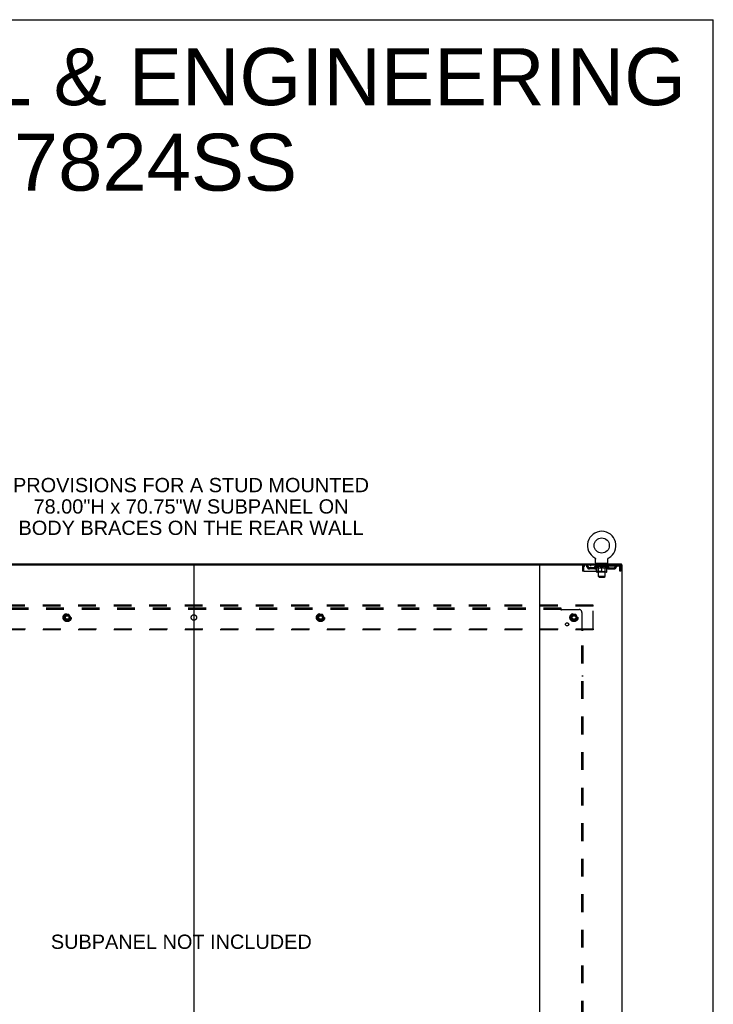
# Model space of a CAD drawing. Header units: inches. Extents: x 0 to 293, y 0 to 190.
# Tile 84 of 84: x 230 to 293, y 100 to 190. Entities that reach past the tile are written whole.
import ezdxf

# ---------------------------------------------------------------- set-up
doc = ezdxf.new("R2010")
doc.units = ezdxf.units.IN
doc.header["$LTSCALE"] = 16.12069
doc.header["$MEASUREMENT"] = 0
doc.linetypes.add('DOT', pattern=[0.2, 0.1, -0.1])
doc.linetypes.add('HIDDEN', pattern=[0.2, 0.1, -0.1])
doc.layers.get('0').update_dxf_attribs({"linetype": 'CONTINUOUS'})
for name, color, linetype in [('DEFAULT_2', 8, 'HIDDEN'), ('DIMENSIONS', 7, 'CONTINUOUS'), ('SUBPANEL', 7, 'CONTINUOUS')]:
    doc.layers.add(name, color=color, linetype=linetype)
doc.styles.get("Standard").update_dxf_attribs({"font": 'arial.ttf'})

msp = doc.modelspace()

# ---------------------------------------------------------------- linework, layer by layer
at = {"color": 7, "linetype": 'Continuous'}
for p, q in [((0, 189.655), (293.103, 189.655)), ((293.103, 0), (293.103, 189.655)), ((282.339, 140.815), (282.339, 140.815)), ((282.339, 140.815), (282.343, 140.812)), ((282.341, 140.813), (282.34, 140.814)), ((282.343, 140.812), (282.347, 140.809)), ((282.347, 140.809), (282.352, 140.807)), ((282.351, 140.807), (282.356, 140.804)), ((282.356, 140.804), (282.36, 140.8)), ((282.359, 140.8), (282.363, 140.797)), ((282.363, 140.797), (282.367, 140.794)), ((282.367, 140.794), (282.371, 140.79)), ((282.371, 140.79), (282.374, 140.786)), ((282.374, 140.786), (282.378, 140.783)), ((282.377, 140.783), (282.381, 140.779)), ((282.381, 140.779), (282.384, 140.775)), ((282.384, 140.775), (282.387, 140.77)), ((282.387, 140.771), (282.39, 140.766)), ((282.389, 140.766), (282.392, 140.762)), ((282.392, 140.762), (282.395, 140.757)), ((282.395, 140.757), (282.397, 140.753)), ((282.397, 140.753), (282.399, 140.748)), ((282.399, 140.748), (282.401, 140.744)), ((282.401, 140.744), (282.403, 140.739)), ((282.403, 140.739), (282.405, 140.734)), ((282.405, 140.734), (282.406, 140.729)), ((282.406, 140.729), (282.407, 140.724)), ((282.407, 140.724), (282.408, 140.719)), ((282.408, 140.719), (282.409, 140.714)), ((282.409, 140.714), (282.41, 140.709)), ((282.411, 140.694), (282.412, 140.69)), ((282.412, 140.376), (282.412, 140.69)), ((282.474, 140.307), (282.474, 140.277)), ((283.474, 140.307), (282.474, 140.307)), ((283.474, 140.307), (283.474, 140.277)), ((283.537, 140.704), (283.538, 140.709)), ((283.537, 140.376), (283.537, 140.69)), ((283.538, 140.709), (283.539, 140.714)), ((283.539, 140.714), (283.54, 140.719)), ((283.54, 140.719), (283.541, 140.724)), ((283.541, 140.724), (283.542, 140.729)), ((283.542, 140.729), (283.544, 140.734)), ((283.544, 140.734), (283.545, 140.739)), ((283.545, 140.739), (283.547, 140.744)), ((283.549, 140.748), (283.551, 140.753)), ((283.551, 140.753), (283.553, 140.757)), ((283.553, 140.757), (283.556, 140.762)), ((283.556, 140.762), (283.559, 140.766)), ((283.559, 140.766), (283.561, 140.771)), ((283.561, 140.77), (283.564, 140.775)), ((283.564, 140.775), (283.567, 140.779)), ((283.567, 140.779), (283.571, 140.783)), ((283.57, 140.783), (283.574, 140.786)), ((283.577, 140.79), (283.581, 140.794)), ((283.585, 140.797), (283.588, 140.8)), ((283.592, 140.804), (283.596, 140.807)), ((283.596, 140.807), (283.601, 140.809)), ((283.601, 140.809), (283.605, 140.812)), ((283.601, 140.809), (283.602, 140.81)), ((283.605, 140.812), (283.609, 140.815)), ((283.608, 140.814), (283.607, 140.813)), ((214.538, 140.173), (277.368, 140.173)), ((245.953, 140.133), (245.953, 54.421)), ((284.767, 140.173), (284.738, 140.173)), ((284.776, 140.173), (284.776, 140.277))]:
    msp.add_line(p, q, dxfattribs=at)
at = {"color": 3, "linetype": 'Continuous'}
for p, q in [((207.13, 140.277), (284.776, 140.277)), ((277.328, 140.133), (277.328, 54.421)), ((277.368, 140.173), (284.738, 140.173)), ((284.767, 140.173), (284.828, 140.173)), ((284.828, 54.381), (284.828, 140.173))]:
    msp.add_line(p, q, dxfattribs=at)
at = {"color": 7, "linetype": 'Continuous'}
for points in [[(282.41, 140.709), (282.411, 140.704), (282.411, 140.699), (282.411, 140.694)], [(283.537, 140.69), (283.537, 140.694), (283.537, 140.699), (283.537, 140.704)], [(283.537, 140.69), (283.537, 140.694), (283.537, 140.699)], [(283.547, 140.744), (283.549, 140.748), (283.551, 140.753)], [(283.574, 140.786), (283.577, 140.79), (283.581, 140.794)], [(283.581, 140.794), (283.585, 140.797), (283.589, 140.8)], [(283.588, 140.8), (283.593, 140.804), (283.597, 140.807)]]:
    msp.add_lwpolyline(points, dxfattribs=at)
msp.add_circle((282.974, 141.935), 0.688, dxfattribs=at)
for centre, radius, start, end in [((282.974, 141.935), 1.288, 299.50527, 240.49473), ((282.481, 140.376), 0.069, 180, 265), ((283.468, 140.376), 0.069, 275, 360), ((245.913, 140.133), 0.04, 0, 90), ((245.993, 140.133), 0.04, 90, 180), ((277.288, 140.133), 0.04, 0, 90)]:
    msp.add_arc(centre, radius, start, end, dxfattribs=at)
at = {"color": 3, "linetype": 'Continuous'}
msp.add_arc((277.368, 140.133), 0.04, 90, 180, dxfattribs=at)
at = {"layer": 'DEFAULT_2', "color": 8, "linetype": 'HIDDEN'}
for p, q in [((282.346, 140.81), (282.347, 140.809)), ((282.571, 140.307), (282.571, 140.277)), ((282.609, 140.217), (282.609, 140.297)), ((283.339, 140.217), (283.339, 140.297)), ((283.377, 140.307), (283.377, 140.277)), ((283.609, 140.815), (283.609, 140.815)), ((281.224, 140.006), (281.224, 139.61)), ((281.224, 140.006), (281.328, 140.006)), ((281.328, 139.61), (281.224, 139.61)), ((281.328, 140.006), (281.328, 139.61)), ((281.358, 139.61), (281.358, 140.006)), ((281.358, 139.61), (284.59, 139.61)), ((281.391, 140.173), (281.391, 140.069)), ((284.557, 140.069), (281.391, 140.069)), ((281.859, 139.818), (281.859, 139.922)), ((282.342, 139.922), (281.859, 139.922)), ((282.342, 139.818), (281.859, 139.818)), ((281.943, 140.173), (281.943, 140.069)), ((282.109, 139.818), (282.109, 139.922)), ((282.341, 140.022), (282.341, 140.069)), ((283.607, 140.022), (282.341, 140.022)), ((282.5, 139.91), (282.341, 140.022)), ((282.35, 140.062), (282.35, 140.069)), ((282.359, 140.059), (282.359, 140.062)), ((282.359, 140.059), (283.589, 140.059)), ((282.368, 140.059), (282.368, 140.062)), ((282.369, 140.059), (282.369, 140.062)), ((282.379, 140.062), (282.379, 140.069)), ((282.395, 140.059), (282.395, 140.062)), ((282.397, 140.059), (282.397, 140.062)), ((282.426, 140.062), (282.426, 140.069)), ((282.44, 140.059), (282.44, 140.062)), ((282.443, 140.059), (282.443, 140.062)), ((282.647, 140.062), (282.446, 140.062)), ((282.489, 140.062), (282.489, 140.069)), ((282.49, 140.059), (282.49, 140.062)), ((282.491, 140.059), (282.491, 140.062)), ((282.494, 140.059), (282.494, 140.062)), ((282.5, 139.91), (282.511, 139.91)), ((282.501, 140.059), (282.501, 140.062)), ((282.501, 140.059), (282.501, 140.062)), ((282.505, 140.059), (282.505, 140.062)), ((282.508, 140.059), (282.508, 140.063)), ((282.511, 139.547), (282.511, 139.954)), ((282.512, 140.059), (282.512, 140.062)), ((282.527, 140.059), (282.527, 140.062)), ((282.537, 140.069), (282.537, 140.173)), ((282.545, 140.059), (282.545, 140.064)), ((282.545, 140.059), (282.545, 140.062)), ((283.4, 139.51), (282.548, 139.51)), ((282.566, 140.059), (282.566, 140.062)), ((282.567, 140.062), (282.567, 140.069)), ((282.577, 140.059), (282.577, 140.062)), ((282.581, 140.059), (282.581, 140.062)), ((282.59, 140.059), (282.59, 140.062)), ((282.601, 140.059), (282.601, 140.066)), ((282.617, 140.059), (282.617, 140.062)), ((282.679, 140.207), (282.619, 140.207)), ((282.62, 140.059), (282.62, 140.062)), ((282.661, 139.55), (282.621, 139.51)), ((282.647, 140.059), (282.647, 140.062)), ((282.714, 140.062), (282.652, 140.062)), ((282.653, 139.91), (282.833, 139.91)), ((282.657, 140.062), (282.657, 140.069)), ((282.661, 139.55), (282.661, 140.019)), ((283.287, 139.55), (282.661, 139.55)), ((282.664, 140.059), (282.664, 140.062)), ((282.669, 140.059), (282.669, 140.062)), ((282.674, 139.126), (282.674, 140.197)), ((282.675, 140.059), (282.675, 140.067)), ((282.679, 140.059), (282.679, 140.062)), ((282.69, 140.059), (282.69, 140.062)), ((282.714, 140.059), (282.714, 140.062)), ((282.789, 140.062), (282.73, 140.062)), ((282.75, 140.059), (282.75, 140.062)), ((282.757, 140.062), (282.757, 140.069)), ((282.761, 140.059), (282.761, 140.062)), ((282.764, 140.059), (282.764, 140.068)), ((282.766, 140.059), (282.766, 140.062)), ((282.774, 140.059), (282.774, 140.062)), ((282.789, 140.059), (282.789, 140.062)), ((282.87, 140.062), (282.815, 140.062)), ((282.828, 140.059), (282.828, 140.062)), ((282.86, 140.062), (282.937, 140.066)), ((282.864, 140.062), (282.864, 140.069)), ((282.865, 140.068), (282.864, 140.069)), ((282.865, 140.062), (282.865, 140.068)), ((282.865, 140.059), (282.865, 140.062)), ((282.868, 140.059), (282.868, 140.062)), ((282.87, 140.059), (282.87, 140.062)), ((282.87, 140.059), (282.87, 140.062)), ((282.905, 140.062), (282.97, 140.062)), ((282.911, 140.059), (282.911, 140.062)), ((282.916, 140.062), (282.916, 140.065)), ((282.937, 140.062), (282.937, 140.066)), ((282.953, 140.059), (282.953, 140.062)), ((282.971, 140.062), (282.971, 140.062)), ((282.971, 140.059), (282.971, 140.062)), ((282.971, 140.059), (282.971, 140.062)), ((282.974, 140.062), (282.974, 140.069)), ((282.974, 140.069), (283.088, 140.062)), ((282.974, 139.51), (282.974, 139.954)), ((282.977, 140.059), (282.977, 140.062)), ((282.977, 140.059), (282.977, 140.062)), ((282.977, 140.062), (282.977, 140.062)), ((282.995, 140.059), (282.995, 140.062)), ((282.995, 140.062), (283.043, 140.062)), ((283.038, 140.059), (283.038, 140.062)), ((283.078, 140.059), (283.078, 140.062)), ((283.079, 140.059), (283.079, 140.062)), ((283.079, 140.062), (283.133, 140.062)), ((283.08, 140.059), (283.08, 140.062)), ((283.083, 140.068), (283.084, 140.069)), ((283.083, 140.062), (283.083, 140.068)), ((283.083, 140.059), (283.083, 140.062)), ((283.084, 140.062), (283.084, 140.069)), ((283.115, 139.91), (283.295, 139.91)), ((283.12, 140.059), (283.12, 140.062)), ((283.159, 140.059), (283.159, 140.062)), ((283.159, 140.062), (283.218, 140.062)), ((283.174, 140.059), (283.174, 140.062)), ((283.182, 140.059), (283.182, 140.062)), ((283.185, 140.059), (283.185, 140.068)), ((283.187, 140.059), (283.187, 140.062)), ((283.191, 140.062), (283.191, 140.069)), ((283.198, 140.059), (283.198, 140.062)), ((283.234, 140.059), (283.234, 140.062)), ((283.234, 140.062), (283.296, 140.062)), ((283.258, 140.059), (283.258, 140.062)), ((283.329, 140.207), (283.269, 140.207)), ((283.269, 140.059), (283.269, 140.062)), ((283.273, 140.059), (283.273, 140.067)), ((283.274, 139.126), (283.274, 140.197)), ((283.279, 140.059), (283.279, 140.062)), ((283.284, 140.059), (283.284, 140.062)), ((283.287, 139.55), (283.287, 140.019)), ((283.287, 139.55), (283.327, 139.51)), ((283.291, 140.062), (283.291, 140.069)), ((283.301, 140.059), (283.301, 140.062)), ((283.301, 140.062), (283.502, 140.062)), ((283.328, 140.059), (283.328, 140.062)), ((283.331, 140.059), (283.331, 140.062)), ((283.347, 140.059), (283.347, 140.066)), ((283.358, 140.059), (283.358, 140.062)), ((283.367, 140.059), (283.367, 140.062)), ((283.371, 140.059), (283.371, 140.062)), ((283.381, 140.062), (283.381, 140.069)), ((283.383, 140.059), (283.383, 140.062)), ((283.403, 140.059), (283.403, 140.064)), ((283.403, 140.059), (283.403, 140.062)), ((283.412, 140.069), (283.412, 140.173)), ((283.421, 140.059), (283.421, 140.062)), ((283.436, 140.059), (283.436, 140.062)), ((283.438, 139.547), (283.438, 139.954)), ((283.438, 139.91), (283.448, 139.91)), ((283.44, 140.059), (283.44, 140.063)), ((283.443, 140.059), (283.443, 140.062)), ((283.447, 140.059), (283.447, 140.062)), ((283.447, 140.059), (283.447, 140.062)), ((283.448, 139.91), (283.607, 140.022)), ((283.454, 140.059), (283.454, 140.062)), ((283.457, 140.059), (283.457, 140.062)), ((283.458, 140.059), (283.458, 140.062)), ((283.459, 140.062), (283.459, 140.069)), ((283.505, 140.059), (283.505, 140.062)), ((283.508, 140.059), (283.508, 140.062)), ((283.522, 140.062), (283.522, 140.069)), ((283.551, 140.059), (283.551, 140.062)), ((283.553, 140.059), (283.553, 140.062)), ((283.569, 140.062), (283.569, 140.069)), ((283.579, 140.059), (283.579, 140.062)), ((283.58, 140.059), (283.58, 140.062)), ((283.589, 140.059), (283.589, 140.062)), ((283.598, 140.062), (283.598, 140.069)), ((283.606, 139.922), (284.089, 139.922)), ((283.606, 139.818), (284.089, 139.818)), ((283.607, 140.022), (283.607, 140.069)), ((283.839, 139.818), (283.839, 139.922)), ((284.005, 140.173), (284.005, 140.069)), ((284.089, 139.818), (284.089, 139.922)), ((284.557, 140.173), (284.557, 140.069)), ((284.585, 140.02), (284.59, 140.006)), ((284.59, 140.006), (284.59, 139.61)), ((284.62, 139.61), (284.62, 140.006)), ((284.724, 140.006), (284.62, 140.006)), ((284.724, 139.61), (284.62, 139.61)), ((284.724, 139.61), (284.724, 140.006)), ((283.274, 139.126), (282.674, 139.126)), ((282.743, 139.057), (282.674, 139.126)), ((282.743, 139.057), (283.205, 139.057)), ((283.205, 139.057), (283.274, 139.126)), ((282.203, 136.527), (209.703, 136.527)), ((282.203, 136.423), (209.703, 136.423)), ((282.203, 136.423), (282.203, 136.527)), ((282.203, 134.381), (282.203, 136.423)), ((234.29, 135.674), (234.135, 135.407)), ((234.135, 135.397), (234.29, 135.129)), ((234.607, 135.679), (234.299, 135.679)), ((234.607, 135.124), (234.299, 135.124)), ((234.771, 135.407), (234.616, 135.674)), ((234.616, 135.129), (234.771, 135.397)), ((257.29, 135.674), (257.135, 135.407)), ((257.135, 135.397), (257.29, 135.129)), ((257.607, 135.679), (257.299, 135.679)), ((257.607, 135.124), (257.299, 135.124)), ((257.771, 135.407), (257.616, 135.674)), ((257.616, 135.129), (257.771, 135.397)), ((280.29, 135.674), (280.135, 135.407)), ((280.135, 135.397), (280.29, 135.129)), ((280.607, 135.679), (280.299, 135.679)), ((280.607, 135.124), (280.299, 135.124)), ((280.771, 135.407), (280.616, 135.674)), ((280.616, 135.129), (280.771, 135.397)), ((209.703, 134.381), (282.203, 134.381)), ((282.203, 134.277), (209.703, 134.277)), ((282.203, 134.381), (282.203, 134.277))]:
    msp.add_line(p, q, dxfattribs=at)
for points in [[(281.391, 140.173), (281.389, 140.172), (281.386, 140.168), (281.384, 140.163), (281.382, 140.156), (281.379, 140.147), (281.377, 140.136), (281.375, 140.124), (281.372, 140.11), (281.37, 140.094), (281.367, 140.078), (281.365, 140.061), (281.363, 140.043), (281.36, 140.024), (281.358, 140.006)], [(281.391, 140.069), (281.389, 140.068), (281.386, 140.067), (281.384, 140.065), (281.382, 140.062), (281.379, 140.059), (281.377, 140.055), (281.375, 140.05), (281.372, 140.045), (281.37, 140.039), (281.367, 140.033), (281.365, 140.026), (281.363, 140.02), (281.358, 140.006)], [(282.66, 139.91), (282.636, 139.915), (282.611, 139.921), (282.586, 139.927), (282.561, 139.935), (282.536, 139.944), (282.511, 139.954)], [(282.511, 139.953), (282.535, 139.943), (282.559, 139.935), (282.583, 139.927), (282.606, 139.921), (282.63, 139.915), (282.653, 139.91)], [(282.974, 139.954), (282.948, 139.944), (282.922, 139.935), (282.897, 139.927), (282.872, 139.921), (282.848, 139.915), (282.823, 139.91)], [(282.833, 139.91), (282.856, 139.915), (282.879, 139.921), (282.903, 139.927), (282.926, 139.935), (282.95, 139.943), (282.974, 139.952)], [(283.125, 139.91), (283.1, 139.915), (283.075, 139.921), (283.05, 139.927), (283.025, 139.935), (283, 139.944), (282.974, 139.954)], [(282.974, 139.952), (282.998, 139.943), (283.022, 139.934), (283.046, 139.927), (283.069, 139.92), (283.092, 139.915), (283.115, 139.91)], [(283.438, 139.954), (283.412, 139.944), (283.386, 139.935), (283.361, 139.927), (283.337, 139.92), (283.312, 139.915), (283.288, 139.91)], [(283.295, 139.91), (283.319, 139.915), (283.342, 139.921), (283.366, 139.927), (283.389, 139.935), (283.413, 139.943), (283.438, 139.953)], [(284.562, 140.168), (284.559, 140.172), (284.557, 140.173)], [(284.569, 140.059), (284.566, 140.062), (284.564, 140.065), (284.562, 140.067), (284.559, 140.068), (284.557, 140.069)], [(284.562, 140.168), (284.564, 140.163), (284.566, 140.156), (284.569, 140.147), (284.571, 140.136), (284.574, 140.124), (284.576, 140.11), (284.578, 140.094), (284.581, 140.078), (284.583, 140.061), (284.585, 140.043), (284.588, 140.024), (284.59, 140.006)], [(284.569, 140.059), (284.571, 140.055), (284.574, 140.05), (284.576, 140.045), (284.578, 140.039), (284.581, 140.033), (284.583, 140.026), (284.585, 140.02)]]:
    msp.add_lwpolyline(points, dxfattribs=at)
for centre, radius in [((234.453, 135.402), 0.372), ((234.453, 135.402), 0.356), ((234.453, 135.402), 0.312), ((234.453, 135.402), 0.204), ((234.453, 135.402), 0.188), ((234.453, 135.402), 0.183), ((234.453, 135.402), 0.165), ((257.453, 135.402), 0.372), ((257.453, 135.402), 0.356), ((257.453, 135.402), 0.312), ((257.453, 135.402), 0.204), ((257.453, 135.402), 0.188), ((257.453, 135.402), 0.183), ((257.453, 135.402), 0.165), ((280.453, 135.402), 0.372), ((280.453, 135.402), 0.356), ((280.453, 135.402), 0.312), ((280.453, 135.402), 0.204), ((280.453, 135.402), 0.188), ((280.453, 135.402), 0.183), ((280.453, 135.402), 0.165)]:
    msp.add_circle(centre, radius, dxfattribs=at)
at = {"layer": 'DEFAULT_2', "color": 8, "linetype": 'DOT'}
for centre in [(234.453, 135.402), (257.453, 135.402), (280.453, 135.402)]:
    msp.add_circle(centre, 0.17, dxfattribs=at)
at = {"layer": 'DEFAULT_2', "color": 8, "linetype": 'HIDDEN'}
for centre, radius, start, end in [((282.481, 140.376), 0.069, 265, 270), ((282.599, 140.297), 0.01, 0, 90), ((283.349, 140.297), 0.01, 90, 180), ((283.468, 140.376), 0.069, 270, 275), ((281.391, 140.006), 0.167, 90, 180), ((281.391, 140.006), 0.063, 90, 180), ((281.57, 140.006), 0.167, 8.07163, 90), ((281.571, 140.006), 0.0625, 7.98631, 90), ((281.859, 140.047), 0.229, 187.98631, 270), ((281.859, 140.047), 0.125, 188.07163, 270), ((282.342, 140.047), 0.125, 270, 351.92837), ((282.342, 140.047), 0.229, 270, 352.01369), ((282.632, 140.006), 0.167, 90, 171.92837), ((282.548, 139.547), 0.0371, 180, 270), ((282.631, 140.006), 0.0625, 90, 172.01369), ((282.619, 140.217), 0.01, 180, 270), ((282.621, 140.019), 0.0398, 0, 90), ((282.664, 140.197), 0.01, 0, 90), ((283.284, 140.197), 0.01, 90, 180), ((283.327, 140.019), 0.0398, 90, 180), ((283.317, 140.006), 0.167, 8.07163, 90), ((283.317, 140.006), 0.0625, 7.98631, 90), ((283.329, 140.217), 0.01, 270, 360), ((283.606, 140.047), 0.229, 187.98631, 270), ((283.4, 139.547), 0.0371, 270, 360), ((283.606, 140.047), 0.125, 188.07163, 270), ((284.089, 140.047), 0.125, 270, 351.92837), ((284.089, 140.047), 0.229, 270, 352.01369), ((284.378, 140.006), 0.167, 90, 171.92837), ((284.377, 140.006), 0.0625, 90, 172.01369), ((284.557, 140.006), 0.167, 0, 90), ((284.557, 140.006), 0.063, 0, 90), ((234.144, 135.402), 0.01, 150.01268, 209.98829), ((234.299, 135.669), 0.01, 90.01235, 149.98915), ((234.299, 135.134), 0.01, 210.01204, 269.98872), ((234.607, 135.669), 0.01, 30.01204, 89.98872), ((234.607, 135.134), 0.01, 270.01235, 329.98915), ((234.762, 135.402), 0.01, 330.01268, 29.98829), ((257.144, 135.402), 0.01, 150.01268, 209.98829), ((257.299, 135.669), 0.01, 90.01235, 149.98915), ((257.299, 135.134), 0.01, 210.01204, 269.98872), ((257.607, 135.669), 0.01, 30.01204, 89.98872), ((257.607, 135.134), 0.01, 270.01235, 329.98915), ((257.762, 135.402), 0.01, 330.01268, 29.98829), ((280.144, 135.402), 0.01, 150.01268, 209.98829), ((280.299, 135.669), 0.01, 90.01235, 149.98915), ((280.299, 135.134), 0.01, 210.01204, 269.98872), ((280.607, 135.669), 0.01, 30.01204, 89.98872), ((280.607, 135.134), 0.01, 270.01235, 329.98915), ((280.762, 135.402), 0.01, 330.01268, 29.98829)]:
    msp.add_arc(centre, radius, start, end, dxfattribs=at)
for centre, major_axis, ratio, start_param, end_param in [((282.974, 140.069), (0.633, 0.007), 0.05963, 2.96643, 3.140963), ((282.321, 140.057), (0.198, 0), 0.060556, 0.430652, 1.470503), ((282.974, 140.069), (0.633, 0), 0.060556, -3.141593, -2.96706), ((282.321, 140.05), (0.198, 0.002), 0.05963, 1.376596, 1.469874), ((282.974, 140.069), (0.633, 0.013), 0.05688, 2.791345, 2.965878), ((282.297, 140.057), (0.198, 0.002), 0.05963, 0.25549, 1.295341), ((282.365, 140.057), (0.198, -0.002), 0.05963, 0.605815, 1.645666), ((282.974, 140.069), (0.633, -0.007), 0.05963, -2.96643, -2.791898), ((282.365, 140.05), (0.198, 0), 0.060556, 1.551758, 1.645036), ((282.297, 140.05), (0.198, 0.004), 0.05688, 1.20151, 1.294789), ((282.366, 140.052), (0.164, 0.002), 0.05963, 1.065228, 1.614276), ((282.347, 140.052), (0.164, 0.003), 0.05688, 0.890143, 1.43919), ((282.405, 140.052), (0.164, 0), 0.060556, 1.240391, 1.789438), ((282.974, 140.069), (0.633, 0.019), 0.052395, 2.616403, 2.790936), ((282.293, 140.057), (0.198, 0.004), 0.05688, 0.080405, 1.120256), ((282.428, 140.057), (0.198, -0.004), 0.05688, 0.7809, 1.820751), ((282.974, 140.069), (0.633, -0.013), 0.05688, -2.791345, -2.616812), ((282.428, 140.05), (0.198, -0.002), 0.05963, 1.72692, 1.820198), ((282.293, 140.05), (0.198, 0.006), 0.052395, 1.026568, 1.119847), ((282.346, 140.052), (0.164, 0.005), 0.052395, 0.715201, 1.264248), ((282.46, 140.052), (0.164, -0.002), 0.05963, 1.415553, 1.9646), ((282.974, 140.069), (0.633, 0.025), 0.046319, 2.441654, 2.616187), ((282.507, 140.057), (0.198, -0.006), 0.052395, 0.955842, 1.995693), ((282.974, 140.069), (0.633, -0.019), 0.052395, -2.616403, -2.44187), ((282.31, 140.057), (0.198, 0.006), 0.052395, -0.094537, 0.945314), ((282.507, 140.05), (0.198, -0.004), 0.05688, 1.902006, 1.995284), ((282.31, 140.05), (0.198, 0.008), 0.046319, 0.851819, 0.945098), ((282.364, 140.052), (0.164, 0.006), 0.046319, 0.540452, 1.089499), ((282.531, 140.052), (0.164, -0.003), 0.05688, 1.590638, 2.139686), ((282.974, 140.069), (0.633, 0.029), 0.038841, 2.267123, 2.441656), ((282.6, 140.057), (0.198, -0.008), 0.046319, 1.130591, 2.170442), ((282.347, 140.057), (0.198, 0.008), 0.046319, -0.269286, 0.770565), ((282.974, 140.069), (0.633, -0.025), 0.046319, -2.441654, -2.267121), ((282.6, 140.05), (0.198, -0.006), 0.052395, 2.076947, 2.170226), ((282.347, 140.05), (0.198, 0.009), 0.038841, 0.677289, 0.770567), ((282.401, 140.052), (0.164, 0.008), 0.038841, 0.365921, 0.914969), ((282.616, 140.052), (0.164, -0.005), 0.052395, 1.76558, 2.314627), ((282.974, 140.069), (0.633, 0.033), 0.030195, 2.09281, 2.267343), ((282.705, 140.057), (0.198, -0.009), 0.038841, 1.305122, 2.344973), ((282.403, 140.057), (0.198, 0.009), 0.038841, -0.443817, 0.596034), ((282.974, 140.069), (0.633, -0.029), 0.038841, -2.267123, -2.092591), ((282.705, 140.05), (0.198, -0.008), 0.046319, 2.251696, 2.344975), ((282.403, 140.05), (0.198, 0.01), 0.030195, 0.502975, 0.596254), ((282.456, 140.052), (0.164, 0.009), 0.030195, 0.191608, 0.740655), ((282.711, 140.052), (0.164, -0.006), 0.046319, 1.940329, 2.489376), ((282.477, 140.057), (0.198, 0.01), 0.030195, -0.61813, 0.421721), ((282.974, 140.069), (0.633, 0.036), 0.020645, 1.918687, 2.09322), ((282.818, 140.057), (0.198, -0.01), 0.030195, 1.479435, 2.519286), ((282.974, 140.069), (0.633, -0.033), 0.030195, -2.09281, -1.918277), ((282.818, 140.05), (0.198, -0.009), 0.038841, 2.426227, 2.519505), ((282.477, 140.05), (0.198, 0.011), 0.020645, 0.328852, 0.422131), ((282.526, 140.052), (0.164, 0.009), 0.020645, 0.017485, 0.566532), ((282.815, 140.052), (0.164, -0.008), 0.038841, 2.11486, 2.663907), ((282.565, 140.057), (0.198, 0.011), 0.020645, -0.792253, 0.247598), ((282.974, 140.069), (0.633, 0.038), 0.010478, 1.744704, 1.919237), ((282.936, 140.057), (0.198, -0.011), 0.020645, 1.653558, 2.693409), ((282.974, 140.069), (0.633, -0.036), 0.020645, -1.918687, -1.744154), ((282.936, 140.05), (0.198, -0.01), 0.030195, 2.60054, 2.693819), ((282.565, 140.05), (0.198, 0.012), 0.010478, 0.154869, 0.248148), ((282.609, 140.052), (0.164, 0.01), 0.010478, 6.126688, 6.675735), ((282.923, 140.052), (0.164, -0.009), 0.030195, 2.289173, 2.83822), ((282.666, 140.057), (0.198, 0.012), 0.010478, -0.966236, -0.000846), ((283.055, 140.057), (0.198, -0.012), 0.010478, 1.827541, 2.867392), ((282.974, 140.069), (0.633, -0.038), 0.010478, -1.744704, -1.570171), ((283.055, 140.05), (0.198, -0.011), 0.020645, 2.774664, 2.867942), ((283.033, 140.052), (0.164, -0.009), 0.020645, 2.463296, 3.012344), ((282.893, 140.057), (0.198, 0.012), 0.010478, 0.274201, 1.314052), ((282.807, 140.052), (0.164, 0.01), 0.010478, -0.000298, 0.504314), ((282.777, 140.05), (0.198, 0.012), 0.010478, 0.192946, 0.399283), ((282.974, 140.069), (0.633, 0.038), 0.010478, -1.578586, -1.396888), ((283.171, 140.05), (0.198, -0.012), 0.010478, 2.948646, 3.041925), ((283.141, 140.052), (0.164, -0.01), 0.010478, 2.637279, 3.142076), ((283.012, 140.057), (0.198, 0.011), 0.020645, 0.448184, 1.488034), ((282.915, 140.052), (0.164, 0.009), 0.020645, 0.129249, 0.678296), ((282.893, 140.05), (0.198, 0.011), 0.020645, 0.273651, 0.366929), ((283.282, 140.057), (0.198, -0.012), 0.010478, -3.140747, -2.175357), ((282.974, 140.069), (0.633, 0.036), 0.020645, -1.397439, -1.222906), ((282.974, 140.069), (0.633, -0.038), 0.010478, 1.222355, 1.396888), ((283.13, 140.057), (0.198, 0.01), 0.030195, 0.622307, 1.662158), ((283.025, 140.052), (0.164, 0.009), 0.030195, 0.303372, 0.852419), ((283.339, 140.052), (0.164, -0.01), 0.010478, 2.749043, 3.29809), ((283.383, 140.057), (0.198, -0.011), 0.020645, 2.893995, 3.933846), ((283.012, 140.05), (0.198, 0.01), 0.030195, 0.447774, 0.541052), ((283.383, 140.05), (0.198, -0.012), 0.010478, 2.893445, 2.986723), ((283.243, 140.057), (0.198, 0.009), 0.038841, 0.79662, 1.836471), ((282.974, 140.069), (0.633, 0.033), 0.030195, -1.223315, -1.048783), ((282.974, 140.069), (0.633, -0.036), 0.020645, 1.048373, 1.222906), ((283.133, 140.052), (0.164, 0.008), 0.038841, 0.477686, 1.026733), ((283.422, 140.052), (0.164, -0.009), 0.020645, 2.57506, 3.124108), ((283.471, 140.057), (0.198, -0.01), 0.030195, 2.719872, 3.759723), ((283.348, 140.057), (0.198, 0.008), 0.046319, 0.971151, 2.011002), ((283.13, 140.05), (0.198, 0.009), 0.038841, 0.622087, 0.715366), ((283.471, 140.05), (0.198, -0.011), 0.020645, 2.719462, 2.812741), ((282.974, 140.069), (0.633, 0.029), 0.038841, -1.049002, -0.874469), ((282.974, 140.069), (0.633, -0.033), 0.030195, 0.87425, 1.048783), ((283.237, 140.052), (0.164, 0.006), 0.046319, 0.652216, 1.201263), ((283.441, 140.057), (0.198, 0.006), 0.052395, 1.1459, 2.185751), ((283.492, 140.052), (0.164, -0.009), 0.030195, 2.400937, 2.949985), ((283.545, 140.057), (0.198, -0.009), 0.038841, 2.545558, 3.585409), ((283.332, 140.052), (0.164, 0.005), 0.052395, 0.826965, 1.376012), ((283.243, 140.05), (0.198, 0.008), 0.046319, 0.796618, 0.889896), ((283.545, 140.05), (0.198, -0.01), 0.030195, 2.545339, 2.638617), ((283.52, 140.057), (0.198, 0.004), 0.05688, 1.320842, 2.360692), ((282.974, 140.069), (0.633, 0.025), 0.046319, -0.874471, -0.699939), ((282.974, 140.069), (0.633, -0.029), 0.038841, 0.699936, 0.874469), ((283.601, 140.057), (0.198, -0.008), 0.046319, 2.371028, 3.410879), ((283.547, 140.052), (0.164, -0.008), 0.038841, 2.226624, 2.775671), ((283.583, 140.057), (0.198, 0.002), 0.05963, 1.495927, 2.535778), ((283.417, 140.052), (0.164, 0.003), 0.05688, 1.001907, 1.550954), ((283.638, 140.057), (0.198, -0.006), 0.052395, 2.196279, 3.23613), ((283.348, 140.05), (0.198, 0.006), 0.052395, 0.971367, 1.064645), ((283.584, 140.052), (0.164, -0.006), 0.046319, 2.052093, 2.601141), ((283.627, 140.057), (0.198, 0), 0.060556, 1.671089, 2.71094), ((283.601, 140.05), (0.198, -0.009), 0.038841, 2.371026, 2.464304), ((283.655, 140.057), (0.198, -0.004), 0.05688, 2.021337, 3.061188), ((282.974, 140.069), (0.633, 0.019), 0.052395, -0.699723, -0.52519), ((282.974, 140.069), (0.633, -0.025), 0.046319, 0.525406, 0.699939), ((283.651, 140.057), (0.198, -0.002), 0.05963, 1.846251, 2.886102), ((283.488, 140.052), (0.164, 0.002), 0.05963, 1.176993, 1.72604), ((283.602, 140.052), (0.164, -0.005), 0.052395, 1.877344, 2.426392), ((283.544, 140.052), (0.164, 0), 0.060556, 1.352155, 1.901202), ((283.602, 140.052), (0.164, -0.003), 0.05688, 1.702402, 2.25145), ((283.582, 140.052), (0.164, -0.002), 0.05963, 1.527317, 2.076364), ((283.441, 140.05), (0.198, 0.004), 0.05688, 1.146309, 1.239587), ((283.638, 140.05), (0.198, -0.008), 0.046319, 2.196495, 2.289773), ((282.974, 140.069), (0.633, 0.013), 0.05688, -0.524781, -0.350248), ((282.974, 140.069), (0.633, -0.019), 0.052395, 0.350657, 0.52519), ((283.52, 140.05), (0.198, 0.002), 0.05963, 1.321394, 1.414673), ((283.655, 140.05), (0.198, -0.006), 0.052395, 2.021746, 2.115024), ((282.974, 140.069), (0.633, 0.007), 0.05963, -0.349695, -0.175162), ((282.974, 140.069), (0.633, -0.013), 0.05688, 0.175715, 0.350248), ((283.583, 140.05), (0.198, 0), 0.060556, 1.496556, 1.589835), ((283.651, 140.05), (0.198, -0.004), 0.05688, 1.846804, 1.940083), ((283.627, 140.05), (0.198, -0.002), 0.05963, 1.671719, 1.764997), ((282.974, 140.069), (0.633, 0), 0.060556, -0.174533, 0), ((282.974, 140.069), (0.633, -0.007), 0.05963, 0.000629, 0.175162)]:
    msp.add_ellipse(centre, major_axis=major_axis, ratio=ratio, start_param=start_param, end_param=end_param, dxfattribs=at)
at = {"layer": 'SUBPANEL', "color": 8, "linetype": 'HIDDEN'}
for p, q in [((279.297, 136.245), (212.609, 136.245)), ((279.297, 136.12), (212.609, 136.12)), ((275.172, 136.12), (275.172, 136.245)), ((279.297, 136.08), (279.297, 136.245)), ((279.332, 136.12), (280.922, 136.12)), ((281.172, 135.87), (281.172, 134.281)), ((281.131, 134.245), (281.297, 134.245)), ((281.172, 60.308), (281.172, 134.245)), ((281.19, 134.262), (281.183, 134.27)), ((281.297, 60.308), (281.297, 134.245)), ((281.172, 130.12), (281.297, 130.12))]:
    msp.add_line(p, q, dxfattribs=at)
for points in [[(279.297, 136.159), (279.299, 136.156), (279.3, 136.154), (279.302, 136.152), (279.304, 136.15), (279.306, 136.148), (279.307, 136.146), (279.309, 136.144), (279.311, 136.142), (279.312, 136.141), (279.314, 136.139), (279.319, 136.134)], [(279.297, 136.08), (279.299, 136.08), (279.301, 136.081), (279.302, 136.082), (279.304, 136.083), (279.306, 136.084), (279.308, 136.086), (279.309, 136.087), (279.311, 136.089), (279.312, 136.091), (279.314, 136.093), (279.315, 136.095), (279.317, 136.097), (279.318, 136.099), (279.32, 136.102)], [(279.319, 136.134), (279.321, 136.132), (279.323, 136.13), (279.325, 136.128), (279.327, 136.126), (279.329, 136.124), (279.331, 136.122), (279.332, 136.12)], [(279.32, 136.102), (279.323, 136.107), (279.324, 136.109), (279.326, 136.112), (279.327, 136.114), (279.329, 136.116), (279.331, 136.118), (279.332, 136.12)], [(281.131, 134.245), (281.132, 134.247), (281.133, 134.249), (281.133, 134.251), (281.135, 134.253), (281.136, 134.254), (281.137, 134.256), (281.139, 134.258), (281.141, 134.259), (281.142, 134.261), (281.144, 134.262), (281.146, 134.264), (281.148, 134.265), (281.151, 134.267), (281.153, 134.268), (281.158, 134.271)], [(281.158, 134.271), (281.161, 134.273), (281.163, 134.274), (281.166, 134.276), (281.168, 134.278), (281.17, 134.279), (281.172, 134.281)], [(281.183, 134.27), (281.181, 134.272), (281.179, 134.274), (281.177, 134.276), (281.175, 134.277), (281.173, 134.279), (281.172, 134.281)], [(281.21, 134.245), (281.208, 134.247), (281.206, 134.249), (281.203, 134.251), (281.201, 134.252), (281.199, 134.254), (281.197, 134.256), (281.196, 134.257), (281.194, 134.259), (281.192, 134.261), (281.19, 134.262)]]:
    msp.add_lwpolyline(points, dxfattribs=at)
for centre, radius in [((234.453, 135.402), 0.25), ((245.953, 135.402), 0.25), ((257.453, 135.402), 0.25), ((280.453, 135.402), 0.25), ((279.834, 134.783), 0.141)]:
    msp.add_circle(centre, radius, dxfattribs=at)
msp.add_arc((280.922, 135.87), 0.25, 0, 90, dxfattribs=at)

# ---------------------------------------------------------------- texts
at = {"layer": 'DIMENSIONS', "color": 2, "linetype": 'Continuous', "attachment_point": 2, "line_spacing_factor": 0.9}
for s, insert, char_height, width in [('SAGINAW CONTROL & ENGINEERING\\PSCE-N86L7824SS', (225.199, 187.069), 5.17241, 130.6371), ('PROVISIONS FOR A STUD MOUNTED\\P78.00"H x 70.75"W SUBPANEL ON\\PBODY BRACES ON THE REAR WALL', (245.693, 148.068), 1.2931, 32.25067), ('SUBPANEL NOT INCLUDED', (244.813, 106.623), 1.2931, 23.64601)]:
    msp.add_mtext(s, dxfattribs=dict(at, insert=insert, char_height=char_height, width=width))

doc.saveas('drawing.dxf')
